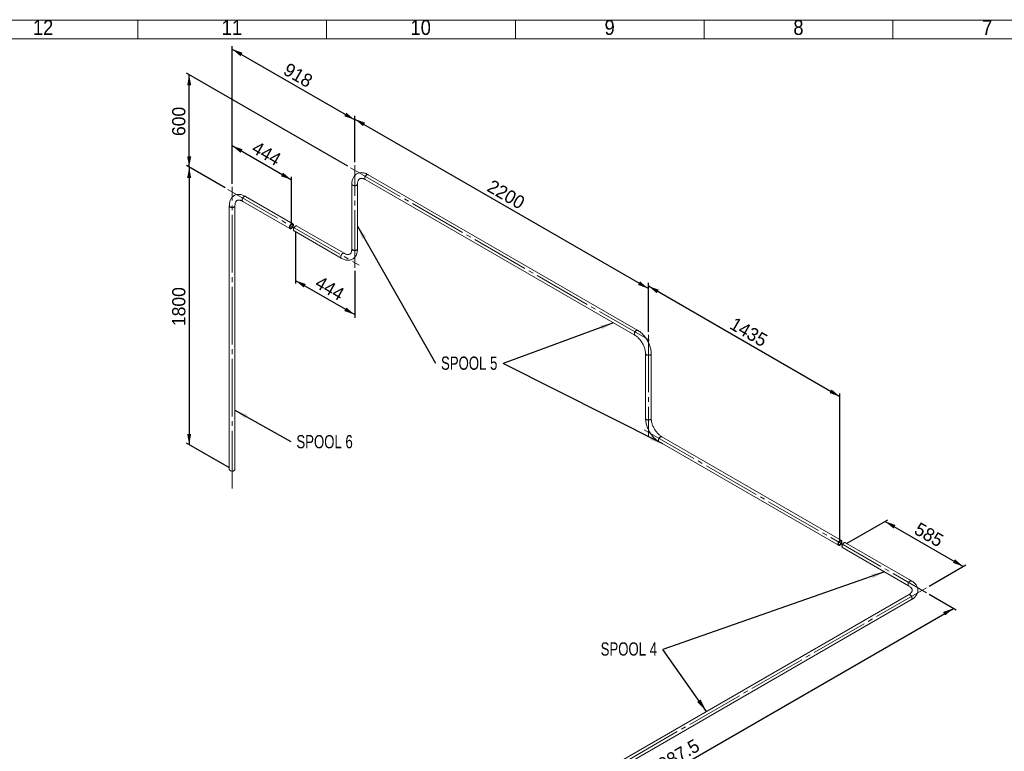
# Paper-space layout 'Hoja2' of a CAD drawing. Header units: millimetres. Extents: x 300 to 16757, y 100 to 11782.
# Tile 4 of 17: x 4884 to 10100, y 7907 to 11782. Entities that reach past the tile are written whole.
import ezdxf

# ---------------------------------------------------------------- set-up
doc = ezdxf.new("R2010")
doc.units = ezdxf.units.MM
doc.linetypes.add('SLD-Centrada-trazos-largos', pattern=[19.05, 15.24, -1.27, 1.27, -1.27])
doc.linetypes.add('SLD-Continua', pattern=[0])
doc.layers.add('COTAS', color=1, linetype='SLD-Continua')
doc.styles.add('SLDTEXTSTYLE3', font='GOTHIC.TTF', dxfattribs={"width": 0.913})
doc.styles.add('SLDTEXTSTYLE6', font='ARIALN.TTF', dxfattribs={"width": 0.87})
doc.styles.add('SLDTEXTSTYLE8', font='ARIAL.TTF', dxfattribs={"width": 0.948})
doc.styles.get("Standard").update_dxf_attribs({"font": 'ARIALN.TTF'})
doc.dimstyles.new('SLDDIMSTYLE2', dxfattribs={"dimtxt": 70, "dimasz": 70, "dimexe": 0, "dimexo": 0.0625, "dimgap": 17.5, "dimtad": 1, "dimlfac": 0.666667, "dimrnd": 1e-09, "dimzin": 12, "dimdsep": 46, "dimtxsty": 'SLDTEXTSTYLE8', "dimsah": 1, "dimcen": 0.09, "dimadec": 0, "dimazin": 3, "dimtfac": 1, "dimtofl": 0, "dimtmove": 0, "dimatfit": 3, "dimfxl": 1, "dimfrac": 2, "dimtolj": 1, "dimtzin": 12, "dimarcsym": 0})
doc.dimstyles.new('SLDDIMSTYLE5', dxfattribs={"dimtxt": 0.18, "dimasz": 70, "dimexe": 0, "dimexo": 0.0625, "dimgap": 0, "dimtad": 0, "dimtih": 1, "dimtoh": 1, "dimdec": 0, "dimrnd": 1e-09, "dimzin": 0, "dimdsep": 46, "dimtxsty": 'Standard', "dimsah": 1, "dimcen": 0.09, "dimadec": 0, "dimazin": 0, "dimtfac": 70, "dimtdec": 0, "dimtofl": 0, "dimtmove": 0, "dimatfit": 3, "dimfxl": 1, "dimfrac": 2, "dimtolj": 1, "dimtzin": 0, "dimarcsym": 0})

# ---------------------------------------------------------------- blocks, each defined once
blk = doc.blocks.new('_D_14')
at = {"layer": 'COTAS', "ltscale": 20}
for p, q in [((9264.5, 9006.8), (9482.9, 9132.9)), ((9468.7, 9124.7), (9882.4, 8885.9)), ((9701.1, 8781.3), (9896.5, 8894.1))]:
    blk.add_line(p, q, dxfattribs=at)
for points in [[(9468.7, 9124.7), (9512.8, 9086.8), (9523.6, 9105.5)], [(9882.4, 8885.9), (9838.3, 8923.8), (9827.5, 8905.2)]]:
    blk.add_solid(points, dxfattribs=at)
at = {"layer": 'COTAS', "ltscale": 20, "insert": (9651.2, 9123.6), "char_height": 70, "attachment_point": 1, "rotation": 330.0027, "style": 'SLDTEXTSTYLE8'}
blk.add_mtext('585', dxfattribs=at)
blk = doc.blocks.new('_D_16')
at = {"layer": 'COTAS', "ltscale": 20}
for p, q in [((9701.1, 8738.4), (9844.1, 8655.8)), ((6939.7, 6995.5), (9830, 8664)), ((6787.8, 7083.1), (6953.8, 6987.3))]:
    blk.add_line(p, q, dxfattribs=at)
for points in [[(9830, 8664), (9775.1, 8644.8), (9785.8, 8626.1)], [(6939.7, 6995.5), (6994.5, 7014.7), (6983.8, 7033.4)]]:
    blk.add_solid(points, dxfattribs=at)
at = {"layer": 'COTAS', "ltscale": 20, "insert": (8212.3, 7834.4), "char_height": 70, "attachment_point": 1, "rotation": 29.9973, "style": 'SLDTEXTSTYLE8'}
blk.add_mtext('4087.5', dxfattribs=at)
blk = doc.blocks.new('_D_18')
at = {"layer": 'COTAS', "ltscale": 20}
for p, q in [((8214.4, 10129.4), (8214.4, 10387.3)), ((9229.1, 9785.2), (8214.4, 10371)), ((9229.1, 9027.2), (9229.1, 9801.6))]:
    blk.add_line(p, q, dxfattribs=at)
for points in [[(8214.4, 10371), (8258.5, 10333.1), (8269.3, 10351.7)], [(9229.1, 9785.2), (9185, 9823.1), (9174.2, 9804.5)]]:
    blk.add_solid(points, dxfattribs=at)
at = {"layer": 'COTAS', "ltscale": 20, "insert": (8674.2, 10209.7), "char_height": 70, "attachment_point": 1, "rotation": 330.0027, "style": 'SLDTEXTSTYLE8'}
blk.add_mtext('1435', dxfattribs=at)
blk = doc.blocks.new('_D_19')
at = {"layer": 'COTAS', "ltscale": 20}
for p, q in [((6658.8, 11027.5), (6658.8, 11272)), ((6658.8, 11255.7), (8214.4, 10357.7)), ((8214.4, 10129.4), (8214.4, 10374))]:
    blk.add_line(p, q, dxfattribs=at)
for points in [[(6658.8, 11255.7), (6702.9, 11217.8), (6713.6, 11236.5)], [(8214.4, 10357.7), (8170.3, 10395.6), (8159.5, 10376.9)]]:
    blk.add_solid(points, dxfattribs=at)
at = {"layer": 'COTAS', "ltscale": 20, "insert": (7389.1, 10938.3), "char_height": 70, "attachment_point": 1, "rotation": 330.0027, "style": 'SLDTEXTSTYLE8'}
blk.add_mtext('2200', dxfattribs=at)
blk = doc.blocks.new('_D_20')
at = {"layer": 'COTAS', "ltscale": 20}
for p, q in [((6621.7, 11006), (5767.9, 11498.9)), ((5782.1, 11000.8), (5782.1, 11490.7)), ((5972.5, 10890.9), (5767.9, 11009))]:
    blk.add_line(p, q, dxfattribs=at)
for points in [[(5782.1, 11490.7), (5771.3, 11433.6), (5792.8, 11433.6)], [(5782.1, 11000.8), (5792.8, 11058), (5771.3, 11058)]]:
    blk.add_solid(points, dxfattribs=at)
at = {"layer": 'COTAS', "ltscale": 20, "insert": (5691.8, 11165.6), "char_height": 70, "attachment_point": 1, "rotation": 90, "style": 'SLDTEXTSTYLE8'}
blk.add_mtext('600', dxfattribs=at)
blk = doc.blocks.new('_D_21')
at = {"layer": 'COTAS', "ltscale": 20}
for p, q in [((6009.6, 10912.3), (6009.6, 11642.3)), ((6009.6, 11626), (6658.8, 11251.3)), ((6658.8, 11027.5), (6658.8, 11267.6))]:
    blk.add_line(p, q, dxfattribs=at)
for points in [[(6009.6, 11626), (6053.8, 11588.1), (6064.5, 11606.7)], [(6658.8, 11251.3), (6614.7, 11289.2), (6603.9, 11270.5)]]:
    blk.add_solid(points, dxfattribs=at)
at = {"layer": 'COTAS', "ltscale": 20, "insert": (6309.9, 11556.9), "char_height": 70, "attachment_point": 1, "rotation": 330.0027, "style": 'SLDTEXTSTYLE8'}
blk.add_mtext('918', dxfattribs=at)
blk = doc.blocks.new('_D_22')
at = {"layer": 'COTAS', "ltscale": 20}
for p, q in [((6344.8, 10659.6), (6344.8, 10384.5)), ((6658.8, 10451.9), (6658.8, 10203.3)), ((6344.8, 10400.8), (6658.8, 10219.6))]:
    blk.add_line(p, q, dxfattribs=at)
for points in [[(6344.8, 10400.8), (6388.9, 10362.9), (6399.7, 10381.6)], [(6658.8, 10219.6), (6614.7, 10257.5), (6603.9, 10238.8)]]:
    blk.add_solid(points, dxfattribs=at)
at = {"layer": 'COTAS', "ltscale": 20, "insert": (6477.4, 10428.5), "char_height": 70, "attachment_point": 1, "rotation": 330.0027, "style": 'SLDTEXTSTYLE8'}
blk.add_mtext('444', dxfattribs=at)
blk = doc.blocks.new('_D_23')
at = {"layer": 'COTAS', "ltscale": 20}
for p, q in [((6009.6, 10912.3), (6009.6, 11131)), ((6009.6, 11114.6), (6323.6, 10933.4)), ((6323.6, 10704.5), (6323.6, 10949.7))]:
    blk.add_line(p, q, dxfattribs=at)
for points in [[(6009.6, 11114.6), (6053.8, 11076.7), (6064.5, 11095.4)], [(6323.6, 10933.4), (6279.5, 10971.3), (6268.7, 10952.6)]]:
    blk.add_solid(points, dxfattribs=at)
at = {"layer": 'COTAS', "ltscale": 20, "insert": (6142.3, 11142.3), "char_height": 70, "attachment_point": 1, "rotation": 330.0027, "style": 'SLDTEXTSTYLE8'}
blk.add_mtext('444', dxfattribs=at)
blk = doc.blocks.new('_D_24')
at = {"layer": 'COTAS', "ltscale": 20}
for p, q in [((5972.5, 10890.9), (5767.9, 11009)), ((5782.1, 11000.8), (5782.1, 9531)), ((5995.5, 9407.8), (5767.9, 9539.2))]:
    blk.add_line(p, q, dxfattribs=at)
for points in [[(5782.1, 11000.8), (5771.3, 10943.7), (5792.8, 10943.7)], [(5782.1, 9531), (5792.8, 9588.2), (5771.3, 9588.2)]]:
    blk.add_solid(points, dxfattribs=at)
at = {"layer": 'COTAS', "ltscale": 20, "insert": (5691.8, 10159), "char_height": 70, "attachment_point": 1, "rotation": 90, "style": 'SLDTEXTSTYLE8'}
blk.add_mtext('1800', dxfattribs=at)
blk = doc.blocks.new('SW_NOTE_0_56')
at = {"layer": 'COTAS', "color": 0, "ltscale": 20, "insert": (-179.2, 38.2), "char_height": 70, "attachment_point": 2, "style": 'SLDTEXTSTYLE6'}
blk.add_mtext('SPOOL 4', dxfattribs=at)
blk = doc.blocks.new('SW_NOTE_0_57')
at = {"layer": 'COTAS', "color": 0, "ltscale": 20, "insert": (178.4, 35), "char_height": 70, "attachment_point": 2, "style": 'SLDTEXTSTYLE6'}
blk.add_mtext('SPOOL 5', dxfattribs=at)
blk = doc.blocks.new('SW_NOTE_0_58')
at = {"layer": 'COTAS', "color": 0, "ltscale": 20, "insert": (177.9, 34.6), "char_height": 70, "attachment_point": 2, "style": 'SLDTEXTSTYLE6'}
blk.add_mtext('SPOOL 6', dxfattribs=at)

psp = doc.layouts.new('Hoja2')

# ---------------------------------------------------------------- linework, layer by layer
at = {"color": 7, "linetype": 'SLD-Continua', "lineweight": 18, "ltscale": 20}
for p, q in [((300, 11780), (16720, 11780)), ((5510, 11680), (5510, 11780)), ((6510, 11680), (6510, 11780)), ((7510, 11680), (7510, 11780)), ((8510, 11680), (8510, 11780)), ((9510, 11680), (9510, 11780)), ((400, 11680), (16620, 11680)), ((8510, 11680.02), (8510, 11679.98)), ((8158.26, 10136.307), (6729.904, 10960.879)), ((6643.765, 10911.138), (6643.765, 10568.191)), ((6673.765, 10568.191), (6673.765, 10911.138)), ((6714.906, 10934.898), (8143.261, 10110.325)), ((5994.641, 10795.945), (5994.641, 9399.66)), ((6024.641, 9399.66), (6024.641, 10795.945)), ((6065.782, 10819.704), (6316.097, 10675.2)), ((6331.096, 10701.182), (6080.78, 10845.686)), ((6337.311, 10662.954), (6587.626, 10518.45)), ((6602.625, 10544.431), (6352.309, 10688.936)), ((8199.4, 10013.089), (8199.4, 9670.142)), ((8229.4, 9670.142), (8229.4, 10013.089)), ((8270.541, 9546.924), (9221.599, 8997.89)), ((9236.598, 9023.871), (8285.539, 9572.906)), ((9242.812, 8985.644), (9592.83, 8783.583)), ((9607.829, 8809.564), (9257.811, 9011.625)), ((9592.83, 8736.087), (6766.171, 7104.292)), ((6781.17, 7078.31), (9607.829, 8710.106))]:
    psp.add_line(p, q, dxfattribs=at)
at = {"color": 7, "linetype": 'SLD-Continua', "lineweight": 18, "ltscale": 20, "flags": 128}
for points in [[(6729.904, 10960.879), (6727.562, 10962.189), (6723.17, 10964.419), (6718.747, 10966.367), (6714.314, 10968.018), (6709.887, 10969.363), (6705.486, 10970.392), (6701.132, 10971.1), (6696.846, 10971.484), (6692.647, 10971.544), (6688.554, 10971.285), (6684.583, 10970.714), (6680.748, 10969.838), (6677.059, 10968.667), (6673.527, 10967.21), (6670.158, 10965.477), (6666.96, 10963.476), (6663.941, 10961.217), (6661.107, 10958.706), (6658.465, 10955.952), (6656.019, 10952.958), (6653.774, 10949.73), (6651.738, 10946.271), (6649.916, 10942.587), (6648.317, 10938.685), (6646.949, 10934.574), (6645.818, 10930.265), (6644.931, 10925.774), (6644.292, 10921.118), (6643.903, 10916.316), (6643.765, 10911.138)], [(6711.798, 10941.765), (6711.923, 10943.707), (6712.293, 10945.746), (6712.9, 10947.836), (6713.73, 10949.927), (6714.763, 10951.97), (6715.975, 10953.917), (6717.338, 10955.723), (6718.82, 10957.346), (6720.386, 10958.747), (6721.999, 10959.893), (6723.621, 10960.758), (6725.216, 10961.321), (6726.744, 10961.57), (6728.17, 10961.497), (6729.462, 10961.106), (6729.904, 10960.879)], [(6729.904, 10960.88), (6728.835, 10961.341), (6727.472, 10961.574), (6725.99, 10961.485), (6724.424, 10961.078), (6722.811, 10960.362), (6721.189, 10959.353), (6719.594, 10958.076), (6718.066, 10956.56), (6716.64, 10954.841), (6715.348, 10952.958), (6714.222, 10950.957), (6713.288, 10948.884), (6712.567, 10946.788), (6712.077, 10944.717), (6711.83, 10942.721), (6711.83, 10940.846), (6712.077, 10939.136), (6712.567, 10937.631), (6713.288, 10936.366), (6714.222, 10935.372), (6714.917, 10934.891)], [(6673.765, 10911.128), (6673.631, 10909.98), (6673.15, 10908.684), (6672.333, 10907.445), (6671.197, 10906.293), (6669.771, 10905.254), (6668.086, 10904.353), (6666.182, 10903.611), (6664.105, 10903.046), (6661.903, 10902.67), (6659.627, 10902.493), (6657.331, 10902.518), (6655.068, 10902.746), (6652.893, 10903.17), (6650.855, 10903.781), (6649.002, 10904.564), (6647.378, 10905.502), (6646.021, 10906.571), (6644.963, 10907.748), (6644.228, 10909.004), (6643.834, 10910.31), (6643.765, 10911.14)], [(6643.765, 10911.138), (6643.768, 10910.972), (6643.988, 10909.653), (6644.554, 10908.368), (6645.453, 10907.148), (6646.664, 10906.021), (6648.159, 10905.015)], [(6648.159, 10905.015), (6649.902, 10904.152), (6651.853, 10903.453), (6653.967, 10902.934), (6656.192, 10902.607), (6658.478, 10902.48), (6660.771, 10902.557), (6663.016, 10902.834), (6665.163, 10903.306), (6667.159, 10903.961), (6668.958, 10904.785), (6670.518, 10905.758), (6671.803, 10906.856), (6672.783, 10908.056), (6673.434, 10909.327), (6673.741, 10910.641), (6673.765, 10911.138)], [(6673.765, 10911.138), (6673.791, 10912.999), (6673.977, 10916.414), (6674.335, 10919.626), (6674.855, 10922.624), (6675.524, 10925.396), (6676.329, 10927.934), (6677.256, 10930.236), (6678.292, 10932.304), (6679.431, 10934.145), (6680.672, 10935.772), (6682.029, 10937.203), (6683.536, 10938.458), (6685.256, 10939.548), (6687.246, 10940.449), (6689.132, 10941.02), (6691.088, 10941.38), (6693.14, 10941.546), (6695.529, 10941.51), (6698.033, 10941.246), (6700.653, 10940.751), (6703.39, 10940.021), (6706.236, 10939.051), (6709.182, 10937.835), (6712.214, 10936.371), (6714.906, 10934.898)], [(6714.906, 10934.898), (6714.763, 10934.983), (6713.73, 10935.834), (6712.9, 10936.966), (6712.293, 10938.355), (6711.923, 10939.967), (6711.798, 10941.765)], [(6080.78, 10845.686), (6078.438, 10846.996), (6074.046, 10849.226), (6069.623, 10851.173), (6065.19, 10852.825), (6060.763, 10854.17), (6056.362, 10855.199), (6052.008, 10855.907), (6047.722, 10856.291), (6043.523, 10856.351), (6039.43, 10856.092), (6035.459, 10855.521), (6031.624, 10854.645), (6027.935, 10853.474), (6024.402, 10852.017), (6021.034, 10850.284), (6017.836, 10848.283), (6014.817, 10846.023), (6011.983, 10843.513), (6009.341, 10840.759), (6006.895, 10837.765), (6004.65, 10834.537), (6002.614, 10831.078), (6000.792, 10827.394), (5999.193, 10823.492), (5997.825, 10819.381), (5996.694, 10815.072), (5995.807, 10810.581), (5995.168, 10805.925), (5994.779, 10801.123), (5994.641, 10795.945)], [(6024.641, 10795.935), (6024.507, 10794.787), (6024.026, 10793.491), (6023.209, 10792.252), (6022.073, 10791.1), (6020.646, 10790.061), (6018.962, 10789.16), (6017.058, 10788.418), (6014.981, 10787.853), (6012.779, 10787.477), (6010.503, 10787.3), (6008.207, 10787.325), (6005.944, 10787.553), (6003.769, 10787.977), (6001.731, 10788.588), (5999.878, 10789.371), (5998.254, 10790.309), (5996.897, 10791.378), (5995.839, 10792.555), (5995.104, 10793.811), (5994.71, 10795.117), (5994.641, 10795.947)], [(5994.641, 10795.945), (5994.644, 10795.779), (5994.864, 10794.459), (5995.43, 10793.175), (5996.329, 10791.955), (5997.54, 10790.828), (5999.035, 10789.822)], [(5999.035, 10789.822), (6000.778, 10788.959), (6002.729, 10788.26), (6004.842, 10787.741), (6007.068, 10787.414), (6009.354, 10787.287), (6011.647, 10787.363), (6013.892, 10787.641), (6016.038, 10788.113), (6018.035, 10788.768), (6019.834, 10789.592), (6021.394, 10790.564), (6022.679, 10791.663), (6023.659, 10792.862), (6024.31, 10794.134), (6024.617, 10795.448), (6024.641, 10795.945)], [(6024.641, 10795.945), (6024.667, 10797.806), (6024.852, 10801.22), (6025.211, 10804.433), (6025.731, 10807.431), (6026.4, 10810.202), (6027.205, 10812.741), (6028.131, 10815.043), (6029.168, 10817.111), (6030.307, 10818.952), (6031.548, 10820.579), (6032.905, 10822.01), (6034.412, 10823.265), (6036.132, 10824.355), (6038.122, 10825.256), (6040.008, 10825.827), (6041.964, 10826.187), (6044.016, 10826.353), (6046.405, 10826.317), (6048.909, 10826.053), (6051.529, 10825.558), (6054.266, 10824.828), (6057.112, 10823.858), (6060.058, 10822.642), (6063.09, 10821.178), (6065.782, 10819.704)], [(6062.674, 10826.572), (6062.799, 10828.514), (6063.169, 10830.553), (6063.776, 10832.643), (6064.606, 10834.734), (6065.639, 10836.777), (6066.851, 10838.724), (6068.214, 10840.53), (6069.696, 10842.153), (6071.262, 10843.554), (6072.875, 10844.7), (6074.497, 10845.565), (6076.092, 10846.128), (6077.62, 10846.376), (6079.046, 10846.304), (6080.338, 10845.913), (6080.78, 10845.686)], [(6065.782, 10819.704), (6065.639, 10819.79), (6064.606, 10820.64), (6063.776, 10821.773), (6063.169, 10823.162), (6062.799, 10824.774), (6062.674, 10826.572)], [(6080.78, 10845.686), (6079.711, 10846.148), (6078.348, 10846.38), (6076.866, 10846.292), (6075.3, 10845.885), (6073.687, 10845.169), (6072.065, 10844.16), (6070.47, 10842.883), (6068.942, 10841.367), (6067.516, 10839.648), (6066.224, 10837.765), (6065.098, 10835.764), (6064.164, 10833.691), (6063.443, 10831.595), (6062.953, 10829.524), (6062.706, 10827.528), (6062.706, 10825.653), (6062.953, 10823.942), (6063.443, 10822.438), (6064.164, 10821.173), (6065.098, 10820.179), (6065.793, 10819.698)], [(6323.597, 10675.943), (6321.978, 10675.152), (6320.397, 10674.666), (6318.89, 10674.498), (6317.495, 10674.65), (6316.242, 10675.12), (6315.161, 10675.896), (6314.279, 10676.961), (6313.615, 10678.288), (6313.184, 10679.848), (6312.998, 10681.603), (6313.06, 10683.513), (6313.369, 10685.532), (6313.918, 10687.614), (6314.694, 10689.709), (6315.678, 10691.769), (6316.848, 10693.745), (6318.177, 10695.59), (6319.632, 10697.262), (6321.18, 10698.722), (6322.785, 10699.934), (6324.409, 10700.872), (6326.014, 10701.512), (6327.562, 10701.84), (6329.017, 10701.848), (6330.345, 10701.536), (6331.515, 10700.911), (6332.5, 10699.988), (6333.275, 10698.789), (6333.824, 10697.341), (6334.133, 10695.678), (6334.196, 10693.84), (6334.009, 10691.87), (6333.579, 10689.814), (6332.915, 10687.719), (6332.032, 10685.636), (6330.952, 10683.612), (6329.699, 10681.696), (6328.303, 10679.932), (6326.797, 10678.361), (6325.216, 10677.021), (6323.597, 10675.943)], [(6323.597, 10679.209), (6322.208, 10678.552), (6320.864, 10678.204), (6319.607, 10678.177), (6318.479, 10678.473), (6317.516, 10679.08), (6316.747, 10679.981), (6316.199, 10681.145), (6315.889, 10682.536), (6315.826, 10684.108), (6316.014, 10685.812), (6316.445, 10687.592), (6317.105, 10689.392), (6317.975, 10691.153), (6319.025, 10692.818), (6320.222, 10694.335), (6321.528, 10695.655), (6322.9, 10696.734), (6324.294, 10697.539), (6325.666, 10698.044), (6326.972, 10698.232), (6328.169, 10698.097), (6329.219, 10697.644), (6330.088, 10696.887), (6330.749, 10695.85), (6331.18, 10694.567), (6331.367, 10693.08), (6331.305, 10691.435), (6330.994, 10689.686), (6330.446, 10687.889), (6329.678, 10686.101), (6328.714, 10684.381), (6327.586, 10682.783), (6326.33, 10681.36), (6324.986, 10680.155), (6323.597, 10679.209)], [(6337.311, 10662.954), (6336.375, 10663.65), (6335.492, 10664.715), (6334.828, 10666.042), (6334.397, 10667.602), (6334.211, 10669.357), (6334.273, 10671.267), (6334.583, 10673.286), (6335.131, 10675.368), (6335.907, 10677.463), (6336.892, 10679.523), (6338.062, 10681.498), (6339.39, 10683.344), (6340.845, 10685.016), (6342.393, 10686.476), (6343.998, 10687.688), (6345.622, 10688.626), (6347.227, 10689.266), (6348.775, 10689.594), (6350.23, 10689.602), (6351.558, 10689.29), (6352.309, 10688.936)], [(6587.626, 10518.45), (6586.69, 10519.146), (6585.808, 10520.21), (6585.144, 10521.538), (6584.713, 10523.098), (6584.527, 10524.853), (6584.589, 10526.763), (6584.898, 10528.782), (6585.447, 10530.864), (6586.223, 10532.959), (6587.207, 10535.018), (6588.377, 10536.994), (6589.706, 10538.84), (6591.161, 10540.512), (6592.709, 10541.971), (6594.314, 10543.184), (6595.938, 10544.122), (6597.543, 10544.762), (6599.091, 10545.09), (6600.546, 10545.098), (6601.874, 10544.786), (6602.617, 10544.436)], [(6602.625, 10544.431), (6601.556, 10544.893), (6600.193, 10545.126), (6598.711, 10545.038), (6597.145, 10544.63), (6595.532, 10543.914), (6593.909, 10542.906), (6592.315, 10541.628), (6590.787, 10540.112), (6589.36, 10538.393), (6588.069, 10536.511), (6586.943, 10534.51), (6586.009, 10532.436), (6585.288, 10530.34), (6584.798, 10528.269), (6584.55, 10526.273), (6584.55, 10524.398), (6584.798, 10522.688), (6585.288, 10521.183), (6586.009, 10519.918), (6586.943, 10518.924), (6587.626, 10518.45)], [(6587.626, 10518.45), (6589.968, 10517.14), (6594.361, 10514.91), (6598.784, 10512.962), (6603.217, 10511.311), (6607.644, 10509.966), (6612.044, 10508.937), (6616.399, 10508.229), (6620.685, 10507.845), (6624.884, 10507.785), (6628.977, 10508.044), (6632.948, 10508.615), (6636.783, 10509.491), (6640.472, 10510.662), (6644.004, 10512.119), (6647.373, 10513.852), (6650.571, 10515.853), (6653.59, 10518.112), (6656.424, 10520.623), (6659.066, 10523.377), (6661.512, 10526.371), (6663.757, 10529.599), (6665.793, 10533.058), (6667.615, 10536.742), (6669.213, 10540.644), (6670.582, 10544.755), (6671.713, 10549.064), (6672.6, 10553.555), (6673.239, 10558.211), (6673.628, 10563.013), (6673.765, 10568.191)], [(6643.765, 10568.191), (6643.74, 10566.33), (6643.554, 10562.915), (6643.196, 10559.703), (6642.676, 10556.705), (6642.007, 10553.933), (6641.202, 10551.395), (6640.275, 10549.093), (6639.239, 10547.025), (6638.1, 10545.184), (6636.859, 10543.557), (6635.502, 10542.126), (6633.995, 10540.871), (6632.275, 10539.781), (6630.285, 10538.88), (6628.399, 10538.309), (6626.443, 10537.949), (6624.391, 10537.783), (6622.002, 10537.819), (6619.498, 10538.083), (6616.878, 10538.578), (6614.141, 10539.308), (6611.295, 10540.278), (6608.349, 10541.494), (6605.317, 10542.958), (6602.625, 10544.431)], [(6643.765, 10568.201), (6643.768, 10568.025), (6643.988, 10566.705), (6644.554, 10565.421), (6645.453, 10564.201), (6646.664, 10563.074), (6648.159, 10562.068)], [(6673.765, 10568.191), (6673.631, 10567.033), (6673.15, 10565.737), (6672.333, 10564.498), (6671.197, 10563.346), (6669.771, 10562.307), (6668.086, 10561.406), (6666.182, 10560.664), (6664.105, 10560.099), (6661.903, 10559.723), (6659.627, 10559.546), (6657.331, 10559.571), (6655.068, 10559.799), (6652.893, 10560.223), (6650.855, 10560.834), (6649.002, 10561.617), (6647.378, 10562.555), (6646.021, 10563.624), (6644.963, 10564.801), (6644.228, 10566.057), (6643.834, 10567.363), (6643.765, 10568.191)], [(6648.159, 10562.068), (6649.902, 10561.205), (6651.853, 10560.506), (6653.967, 10559.987), (6656.192, 10559.66), (6658.478, 10559.533), (6660.771, 10559.609), (6663.016, 10559.887), (6665.163, 10560.359), (6667.159, 10561.014), (6668.958, 10561.838), (6670.518, 10562.81), (6671.803, 10563.909), (6672.783, 10565.108), (6673.434, 10566.38), (6673.741, 10567.694), (6673.765, 10568.193)], [(8143.255, 10110.329), (8142.325, 10111.021), (8141.443, 10112.086), (8140.778, 10113.413), (8140.348, 10114.973), (8140.162, 10116.728), (8140.224, 10118.638), (8140.533, 10120.658), (8141.082, 10122.739), (8141.858, 10124.834), (8142.842, 10126.894), (8144.012, 10128.87), (8145.341, 10130.715), (8146.796, 10132.387), (8148.344, 10133.847), (8149.949, 10135.06), (8151.573, 10135.997), (8153.177, 10136.637), (8154.726, 10136.965), (8156.181, 10136.973), (8157.509, 10136.661), (8158.262, 10136.306)], [(8158.26, 10136.307), (8157.191, 10136.769), (8155.828, 10137.001), (8154.346, 10136.913), (8152.78, 10136.506), (8151.167, 10135.79), (8149.544, 10134.781), (8147.95, 10133.504), (8146.422, 10131.988), (8144.995, 10130.269), (8143.704, 10128.386), (8142.578, 10126.385), (8141.644, 10124.312), (8140.923, 10122.216), (8140.433, 10120.145), (8140.185, 10118.149), (8140.185, 10116.274), (8140.433, 10114.563), (8140.923, 10113.058), (8141.644, 10111.794), (8142.578, 10110.8), (8143.261, 10110.325)], [(8229.4, 10013.089), (8229.364, 10015.796), (8229.106, 10020.89), (8228.605, 10026.058), (8227.863, 10031.287), (8226.888, 10036.56), (8225.684, 10041.862), (8224.258, 10047.179), (8222.614, 10052.496), (8220.761, 10057.799), (8218.704, 10063.074), (8216.45, 10068.306), (8214.007, 10073.482), (8211.381, 10078.587), (8208.58, 10083.609), (8205.613, 10088.533), (8202.486, 10093.345), (8199.209, 10098.033), (8195.789, 10102.582), (8192.236, 10106.98), (8188.557, 10111.215), (8184.763, 10115.274), (8180.86, 10119.144), (8176.858, 10122.814), (8172.767, 10126.272), (8168.594, 10129.506), (8164.349, 10132.504), (8160.042, 10135.254), (8158.26, 10136.307)], [(8143.261, 10110.325), (8144.902, 10109.349), (8148.074, 10107.294), (8151.277, 10104.996), (8154.493, 10102.463), (8157.706, 10099.701), (8160.897, 10096.719), (8164.051, 10093.53), (8167.15, 10090.146), (8170.179, 10086.579), (8173.123, 10082.846), (8175.965, 10078.962), (8178.693, 10074.945), (8181.294, 10070.811), (8183.755, 10066.581), (8186.064, 10062.272), (8188.212, 10057.905), (8190.189, 10053.501), (8191.987, 10049.08), (8193.598, 10044.663), (8195.017, 10040.27), (8196.24, 10035.924), (8197.264, 10031.645), (8198.086, 10027.454), (8198.708, 10023.372), (8199.13, 10019.419), (8199.356, 10015.614), (8199.4, 10013.089)], [(8199.4, 10013.089), (8199.535, 10011.931), (8200.015, 10010.635), (8200.833, 10009.396), (8201.968, 10008.244), (8203.395, 10007.205), (8205.08, 10006.304), (8206.983, 10005.562), (8209.061, 10004.997), (8211.263, 10004.621), (8213.539, 10004.444), (8215.835, 10004.47), (8218.097, 10004.697), (8220.273, 10005.121), (8222.311, 10005.732), (8224.164, 10006.515), (8225.788, 10007.453), (8227.145, 10008.522), (8228.203, 10009.699), (8228.938, 10010.955), (8229.332, 10012.261), (8229.4, 10013.089)], [(8225.007, 10006.966), (8223.264, 10006.103), (8221.312, 10005.404), (8219.199, 10004.885), (8216.974, 10004.558), (8214.688, 10004.431), (8212.395, 10004.508), (8210.149, 10004.785), (8208.003, 10005.257), (8206.007, 10005.912), (8204.208, 10006.736), (8202.647, 10007.709), (8201.362, 10008.807), (8200.383, 10010.007), (8199.732, 10011.278), (8199.425, 10012.592), (8199.4, 10013.084)], [(8229.4, 10013.097), (8229.398, 10012.923), (8229.178, 10011.604), (8228.612, 10010.319), (8227.713, 10009.099), (8226.502, 10007.973), (8225.007, 10006.966)], [(8199.4, 9670.142), (8199.437, 9667.436), (8199.694, 9662.341), (8200.196, 9657.173), (8200.937, 9651.944), (8201.913, 9646.671), (8203.117, 9641.369), (8204.543, 9636.052), (8206.186, 9630.735), (8208.04, 9625.432), (8210.097, 9620.158), (8212.35, 9614.925), (8214.794, 9609.75), (8217.42, 9604.644), (8220.22, 9599.622), (8223.188, 9594.698), (8226.315, 9589.886), (8229.592, 9585.199), (8233.012, 9580.649), (8236.565, 9576.251), (8240.243, 9572.016), (8244.038, 9567.957), (8247.941, 9564.087), (8251.942, 9560.417), (8256.034, 9556.959), (8260.207, 9553.725), (8264.452, 9550.727), (8268.758, 9547.978), (8270.541, 9546.924)], [(8225.007, 9664.019), (8223.264, 9663.156), (8221.312, 9662.457), (8219.199, 9661.938), (8216.974, 9661.611), (8214.688, 9661.484), (8212.395, 9661.56), (8210.149, 9661.838), (8208.003, 9662.31), (8206.007, 9662.965), (8204.208, 9663.789), (8202.647, 9664.762), (8201.362, 9665.86), (8200.383, 9667.059), (8199.732, 9668.331), (8199.425, 9669.645), (8199.4, 9670.142)], [(8199.4, 9670.142), (8199.403, 9669.976), (8199.623, 9668.657), (8200.189, 9667.372), (8201.088, 9666.152), (8202.299, 9665.025), (8203.794, 9664.019)], [(8203.794, 9664.019), (8205.537, 9663.156), (8207.488, 9662.457), (8209.601, 9661.938), (8211.827, 9661.611), (8214.113, 9661.484), (8216.406, 9661.56), (8218.651, 9661.838), (8220.797, 9662.31), (8222.794, 9662.965), (8224.593, 9663.789), (8226.153, 9664.762), (8227.438, 9665.86), (8228.418, 9667.059), (8229.069, 9668.331), (8229.376, 9669.645), (8229.4, 9670.151)], [(8229.4, 9670.142), (8229.398, 9669.976), (8229.178, 9668.657), (8228.612, 9667.372), (8227.713, 9666.152), (8226.502, 9665.025), (8225.007, 9664.019)], [(8285.539, 9572.906), (8283.899, 9573.882), (8280.727, 9575.938), (8277.524, 9578.235), (8274.307, 9580.768), (8271.095, 9583.531), (8267.903, 9586.512), (8264.75, 9589.701), (8261.65, 9593.086), (8258.621, 9596.652), (8255.678, 9600.385), (8252.836, 9604.269), (8250.107, 9608.287), (8247.507, 9612.42), (8245.046, 9616.651), (8242.736, 9620.959), (8240.588, 9625.326), (8238.612, 9629.73), (8236.814, 9634.151), (8235.203, 9638.569), (8233.783, 9642.961), (8232.56, 9647.307), (8231.537, 9651.586), (8230.715, 9655.777), (8230.093, 9659.859), (8229.671, 9663.812), (8229.445, 9667.617), (8229.4, 9670.142)], [(8267.433, 9553.792), (8267.558, 9555.733), (8267.928, 9557.773), (8268.535, 9559.862), (8269.365, 9561.953), (8270.398, 9563.996), (8271.61, 9565.944), (8272.973, 9567.75), (8274.455, 9569.372), (8276.021, 9570.773), (8277.634, 9571.92), (8279.256, 9572.785), (8280.851, 9573.348), (8282.379, 9573.596), (8283.805, 9573.524), (8285.097, 9573.133), (8285.539, 9572.906)], [(8270.541, 9546.924), (8270.398, 9547.01), (8269.365, 9547.86), (8268.535, 9548.993), (8267.928, 9550.382), (8267.558, 9551.994), (8267.433, 9553.792)], [(8285.545, 9572.903), (8284.47, 9573.368), (8283.107, 9573.6), (8281.625, 9573.512), (8280.059, 9573.105), (8278.446, 9572.389), (8276.824, 9571.38), (8275.229, 9570.103), (8273.701, 9568.587), (8272.275, 9566.867), (8270.983, 9564.985), (8269.857, 9562.984), (8268.923, 9560.911), (8268.202, 9558.814), (8267.712, 9556.744), (8267.464, 9554.747), (8267.464, 9552.872), (8267.712, 9551.162), (8268.202, 9549.657), (8268.923, 9548.393), (8269.857, 9547.398), (8270.542, 9546.923)], [(6020.248, 9393.537), (6018.505, 9392.674), (6016.553, 9391.975), (6014.44, 9391.456), (6012.215, 9391.129), (6009.929, 9391.002), (6007.636, 9391.079), (6005.39, 9391.356), (6003.244, 9391.828), (6001.248, 9392.483), (5999.449, 9393.307), (5997.888, 9394.28), (5996.603, 9395.378), (5995.624, 9396.578), (5994.973, 9397.849), (5994.666, 9399.163), (5994.641, 9399.66)], [(6024.641, 9399.66), (6024.639, 9399.494), (6024.419, 9398.175), (6023.853, 9396.89), (6022.954, 9395.67), (6021.743, 9394.544), (6020.248, 9393.537)], [(9229.099, 8998.632), (9227.479, 8997.841), (9225.898, 8997.356), (9224.392, 8997.187), (9222.996, 8997.34), (9221.744, 8997.81), (9220.663, 8998.586), (9219.781, 8999.65), (9219.116, 9000.978), (9218.686, 9002.538), (9218.5, 9004.293), (9218.562, 9006.203), (9218.871, 9008.222), (9219.42, 9010.304), (9220.196, 9012.399), (9221.18, 9014.458), (9222.35, 9016.434), (9223.678, 9018.28), (9225.134, 9019.952), (9226.682, 9021.411), (9228.287, 9022.624), (9229.911, 9023.561), (9231.515, 9024.202), (9233.064, 9024.53), (9234.519, 9024.538), (9235.847, 9024.226), (9237.017, 9023.601), (9238.001, 9022.678), (9238.777, 9021.478), (9239.326, 9020.03), (9239.635, 9018.368), (9239.697, 9016.53), (9239.511, 9014.56), (9239.081, 9012.503), (9238.417, 9010.409), (9237.534, 9008.325), (9236.454, 9006.301), (9235.201, 9004.385), (9233.805, 9002.621), (9232.299, 9001.051), (9230.718, 8999.711), (9229.099, 8998.632)], [(9229.099, 9001.899), (9227.71, 9001.241), (9226.366, 9000.894), (9225.109, 9000.867), (9223.981, 9001.162), (9223.017, 9001.77), (9222.249, 9002.67), (9221.701, 9003.834), (9221.391, 9005.225), (9221.328, 9006.798), (9221.515, 9008.502), (9221.946, 9010.282), (9222.607, 9012.081), (9223.477, 9013.842), (9224.527, 9015.508), (9225.724, 9017.025), (9227.029, 9018.344), (9228.401, 9019.424), (9229.796, 9020.229), (9231.168, 9020.733), (9232.473, 9020.921), (9233.67, 9020.786), (9234.721, 9020.333), (9235.59, 9019.576), (9236.251, 9018.54), (9236.682, 9017.257), (9236.869, 9015.769), (9236.806, 9014.124), (9236.496, 9012.375), (9235.948, 9010.578), (9235.18, 9008.791), (9234.216, 9007.071), (9233.088, 9005.473), (9231.832, 9004.049), (9230.487, 9002.845), (9229.099, 9001.899)], [(9242.812, 8985.644), (9242.393, 8985.914), (9241.409, 8986.837), (9240.633, 8988.037), (9240.084, 8989.485), (9239.775, 8991.147), (9239.713, 8992.985), (9239.899, 8994.955), (9240.329, 8997.012), (9240.994, 8999.106), (9241.876, 9001.19), (9242.957, 9003.214), (9244.21, 9005.13), (9245.605, 9006.894), (9247.112, 9008.464), (9248.693, 9009.804), (9250.312, 9010.883)], [(9250.312, 9010.883), (9251.931, 9011.674), (9253.512, 9012.159), (9255.018, 9012.328), (9256.414, 9012.175), (9257.667, 9011.705), (9257.811, 9011.625)], [(9589.723, 8790.45), (9589.847, 8792.392), (9590.217, 8794.431), (9590.824, 8796.521), (9591.654, 8798.612), (9592.687, 8800.655), (9593.9, 8802.602), (9595.263, 8804.408), (9596.744, 8806.031), (9598.31, 8807.432), (9599.923, 8808.578), (9601.546, 8809.443), (9603.14, 8810.006), (9604.668, 8810.255), (9606.095, 8810.182), (9607.386, 8809.791), (9607.831, 8809.563)], [(9592.83, 8783.583), (9592.687, 8783.668), (9591.654, 8784.519), (9590.824, 8785.651), (9590.217, 8787.04), (9589.847, 8788.652), (9589.723, 8790.45)], [(9600.33, 8808.822), (9598.711, 8807.743), (9597.129, 8806.403), (9595.623, 8804.833), (9594.227, 8803.069), (9592.975, 8801.153), (9591.894, 8799.129), (9591.012, 8797.045), (9590.347, 8794.951), (9589.917, 8792.894), (9589.731, 8790.924), (9589.793, 8789.086), (9590.102, 8787.424), (9590.651, 8785.976), (9591.427, 8784.776), (9592.411, 8783.853), (9592.83, 8783.583)], [(9592.83, 8783.583), (9594.429, 8782.631), (9597.293, 8780.763), (9599.895, 8778.847), (9602.231, 8776.898), (9604.297, 8774.933), (9606.092, 8772.967), (9607.622, 8771.015), (9608.894, 8769.083), (9609.919, 8767.177), (9610.707, 8765.29), (9611.268, 8763.4), (9611.601, 8761.468), (9611.685, 8759.435), (9611.47, 8757.261), (9611.022, 8755.343), (9610.355, 8753.47), (9609.473, 8751.61), (9608.247, 8749.56), (9606.766, 8747.524), (9605.027, 8745.503), (9603.027, 8743.498), (9600.763, 8741.519), (9598.238, 8739.576), (9595.454, 8737.683), (9592.83, 8736.087)], [(9607.829, 8809.564), (9607.685, 8809.644), (9606.432, 8810.114), (9605.036, 8810.267), (9603.53, 8810.098), (9601.949, 8809.613), (9600.33, 8808.822)], [(9607.829, 8710.106), (9610.134, 8711.479), (9614.262, 8714.168), (9618.161, 8717.023), (9621.808, 8720.037), (9625.186, 8723.198), (9628.278, 8726.494), (9631.069, 8729.91), (9633.545, 8733.43), (9635.697, 8737.036), (9637.52, 8740.71), (9639.01, 8744.434), (9640.17, 8748.193), (9641, 8751.972), (9641.505, 8755.76), (9641.689, 8759.543), (9641.556, 8763.313), (9641.108, 8767.057), (9640.351, 8770.765), (9639.287, 8774.431), (9637.918, 8778.046), (9636.245, 8781.603), (9634.268, 8785.096), (9631.989, 8788.515), (9629.409, 8791.85), (9626.533, 8795.091), (9623.367, 8798.224), (9619.922, 8801.237), (9616.209, 8804.119), (9612.245, 8806.856), (9607.829, 8809.564)], [(9610.936, 8716.974), (9610.812, 8718.915), (9610.442, 8720.954), (9609.835, 8723.044), (9609.005, 8725.135), (9607.972, 8727.178), (9606.76, 8729.126), (9605.397, 8730.932), (9603.915, 8732.554), (9602.349, 8733.955), (9600.736, 8735.101), (9599.113, 8735.966), (9597.519, 8736.529), (9595.991, 8736.778), (9594.564, 8736.706), (9593.273, 8736.314), (9592.819, 8736.081)], [(9592.83, 8736.087), (9593.9, 8736.549), (9595.263, 8736.782), (9596.744, 8736.694), (9598.31, 8736.287), (9599.923, 8735.57), (9601.546, 8734.562), (9603.14, 8733.284), (9604.668, 8731.768), (9606.095, 8730.049), (9607.386, 8728.167), (9608.513, 8726.166), (9609.447, 8724.092), (9610.167, 8721.996), (9610.657, 8719.925), (9610.905, 8717.929), (9610.905, 8716.054), (9610.657, 8714.344), (9610.167, 8712.839), (9609.447, 8711.574), (9608.513, 8710.58), (9607.829, 8710.106)], [(9607.829, 8710.106), (9607.972, 8710.192), (9609.005, 8711.042), (9609.835, 8712.175), (9610.442, 8713.563), (9610.812, 8715.176), (9610.936, 8716.974)]]:
    psp.add_lwpolyline(points, dxfattribs=at)
at = {"layer": 'COTAS', "linetype": 'SLD-Centrada-trazos-largos', "lineweight": 18, "ltscale": 20}
for p, q in [((6658.765, 10468.191), (6658.765, 11011.138)), ((6635.8, 10997.884), (8237.366, 10073.32)), ((5986.676, 10882.691), (6681.731, 10481.445)), ((6009.641, 9299.66), (6009.641, 10895.945)), ((8214.4, 10113.089), (8214.4, 9570.142)), ((8191.435, 9609.911), (9686.935, 8746.577)), ((9686.935, 8773.093), (4917.531, 6019.774))]:
    psp.add_line(p, q, dxfattribs=at)

# ---------------------------------------------------------------- block references
at = {"layer": 'COTAS', "ltscale": 20}
for name, p in [('SW_NOTE_0_57', (7086.849, 9962.66)), ('SW_NOTE_0_58', (6321.389, 9547.258)), ('SW_NOTE_0_56', (8290.047, 8445.741))]:
    psp.add_blockref(name, p, dxfattribs=at)

# ---------------------------------------------------------------- texts
at = {"color": 7, "linetype": 'Continuous', "lineweight": 0, "ltscale": 20, "char_height": 79.375, "attachment_point": 2, "style": 'SLDTEXTSTYLE3'}
for s, insert in [('12', (5008.401, 11780.272)), ('11', (6008.401, 11780.272)), ('10', (7008.401, 11780.272)), ('9', (8009.201, 11780.272)), ('8', (9009.201, 11780.272)), ('7', (10009.201, 11780.272))]:
    psp.add_mtext(s, dxfattribs=dict(at, insert=insert))

# ---------------------------------------------------------------- dimensions: what is measured, and where the dimension line sits
at = {"layer": 'COTAS', "ltscale": 20}
for base, p1, p2, angle, picture, middle in [((6658.765, 11251.262), (6009.641, 10895.945), (6658.765, 11011.138), 330.002688, '_D_21', (6334.203, 11438.628)), ((5782.067, 11490.734), (5986.676, 10882.691), (6635.8, 10997.884), 90, '_D_20', (5782.067, 11245.772)), ((8214.4, 10357.669), (6658.765, 11011.138), (8214.4, 10113.089), 330.002688, '_D_19', (7436.583, 10806.693)), ((6323.597, 10933.385), (6009.641, 10895.945), (6323.597, 10688.191), 330.002688, '_D_23', (6166.619, 11024.006)), ((5782.067, 9531.036), (5986.676, 10882.691), (6009.641, 9399.66), 90, '_D_24', (5782.067, 10265.923)), ((6658.765, 10219.584), (6344.81, 10675.945), (6658.765, 10468.191), 330.002688, '_D_22', (6501.788, 10310.205)), ((8214.4, 10370.992), (9229.099, 9010.881), (8214.4, 10113.089), 330.002688, '_D_18', (8721.749, 10078.106)), ((9882.368, 8885.914), (9250.312, 8998.634), (9686.935, 8773.093), 330.002688, '_D_14', (9675.539, 9005.314)), ((9829.961, 8664.01), (6773.67, 7091.301), (9686.935, 8746.577), 29.997312, '_D_16', (8384.812, 7829.743))]:
    dim = psp.add_linear_dim(base=base, p1=p1, p2=p2, angle=angle, dimstyle='SLDDIMSTYLE2', dxfattribs=at)
    dim.commit()
    dim.dimension.update_dxf_attribs({"geometry": picture, "text_midpoint": middle, "dimtype": 160})

# ---------------------------------------------------------------- leaders
for points in [[(6673.765, 10688.414), (7086.849, 9962.66)], [(8028.857, 10176.37), (7445.239, 9960.327)], [(8290.969, 9535.131), (7445.239, 9960.327)], [(6024.641, 9713.284), (6321.389, 9547.258)], [(9465.413, 8857.139), (8290.047, 8445.741)], [(8522.048, 8117.873), (8290.047, 8445.741)]]:
    psp.add_leader(points, dimstyle='SLDDIMSTYLE5', dxfattribs=at)

doc.saveas('drawing.dxf')
